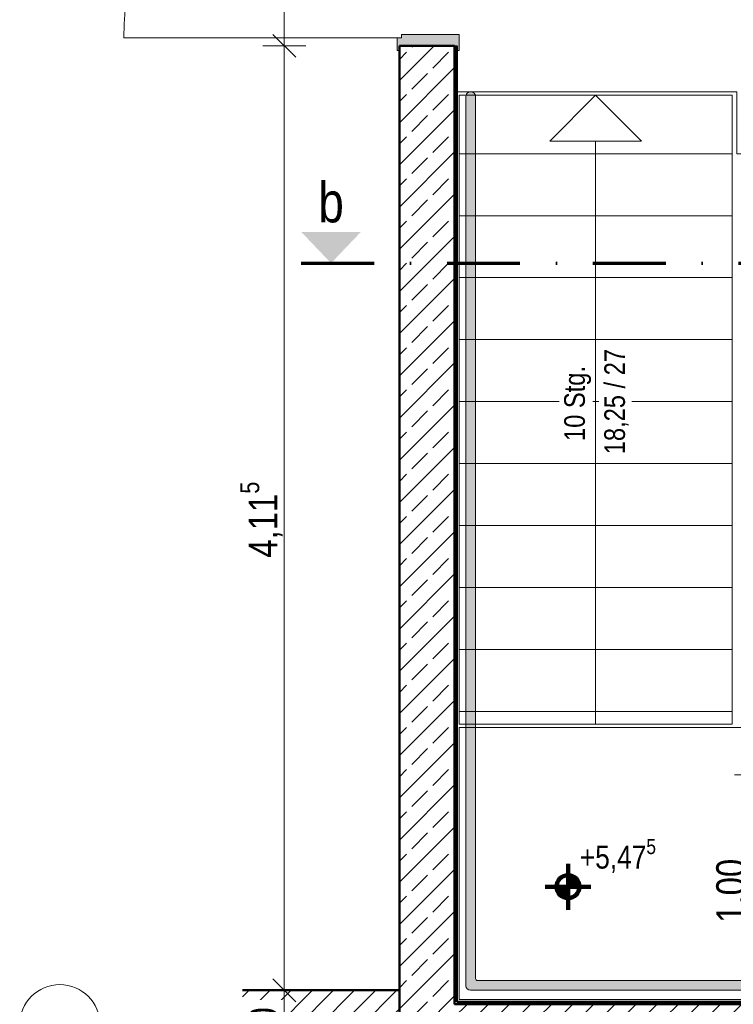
# Model space of a CAD drawing. Header units: metres. Extents: x -58265 to 688021, y -56222 to 35250.
# Tile 20 of 67: x 543921 to 547030, y -50624 to -46334. Entities that reach past the tile are written whole.
import ezdxf

# ---------------------------------------------------------------- set-up
doc = ezdxf.new("R2010")
doc.units = ezdxf.units.M
doc.header["$LTSCALE"] = 0.05
for name, pattern in [('Strichlinie_ eng', [46, 30, -16]), ('Strichpunktlinie_ lang', [12700, 6350, -3175, 0, -3175]), ('Wipeout_Contour', [20000, 0, -20000])]:
    doc.linetypes.add(name, pattern=pattern)
for name, color, linetype in [('A_1_Bauteilschraffuren', 7, 'Continuous'), ('A_1_Schraffuren', 7, 'Continuous'), ('A_1_Treppen', 7, 'Continuous'), ('A_1_Wände_Innen_Massiv', 7, 'Continuous'), ('A_4_Detail_Inhalt', 7, 'Continuous'), ('A_5_Detail_Bemaßung', 7, 'Continuous'), ('A_5_Detail_Inhalt', 7, 'Continuous')]:
    doc.layers.add(name, color=color, linetype=linetype)
doc.styles.add('ERSTELLTER_STIL_2', font='txt')
doc.dimstyles.new('ERSTELLTER_STIL__1', dxfattribs={"dimtxt": 125, "dimasz": 95, "dimexe": 0.18, "dimexo": 0.0625, "dimgap": 0, "dimtad": 1, "dimlfac": 0.001, "dimzin": 0, "dimdsep": 46, "dimtxsty": 'ERSTELLTER_STIL_2', "dimblk": 'ARROWHEAD_6', "dimblk1": 'ARROWHEAD_6', "dimblk2": 'ARROWHEAD_6', "dimcen": 0.09, "dimse1": 1, "dimse2": 1, "dimclrd": 7, "dimclre": 7, "dimclrt": 7, "dimazin": 0, "dimtfac": 1, "dimtdec": 4, "dimtmove": 2, "dimatfit": 3, "dimfxl": 1, "dimtolj": 1, "dimtzin": 0, "dimarcsym": 0})
doc.dimstyles.new('ERSTELLTER_STIL__2', dxfattribs={"dimtxt": 125, "dimasz": 95, "dimexe": 0.18, "dimexo": 0.0625, "dimgap": 0, "dimtad": 1, "dimlfac": 0.001, "dimzin": 0, "dimdsep": 46, "dimtxsty": 'ERSTELLTER_STIL_2', "dimblk": 'ARROWHEAD_6', "dimblk1": 'ARROWHEAD_6', "dimblk2": 'ARROWHEAD_6', "dimcen": 0.09, "dimse1": 1, "dimse2": 1, "dimclrd": 7, "dimclre": 7, "dimclrt": 7, "dimazin": 0, "dimtfac": 1, "dimtdec": 4, "dimtmove": 0, "dimatfit": 3, "dimfxl": 1, "dimtolj": 1, "dimtzin": 0, "dimarcsym": 0})
pattern_1 = [(0, (521223.22, -54588.84), (0, 86.60254), [0, -50]), (0, (521248.22, -54545.54), (0, 86.60254), [0, -50])]

# ---------------------------------------------------------------- blocks, each defined once
blk = doc.blocks.new('*D34', base_point=(521223.2, -54588.8))
at = {"layer": 'A_5_Detail_Bemaßung', "color": 7, "linetype": 'Continuous', "lineweight": 15}
for p, q in [((545024.1, -50513.3), (545124.1, -50613.3)), ((545167.9, -50563.3), (544980.4, -50563.3)), ((545074.1, -50863.3), (545074.1, -50563.3)), ((545024.1, -50813.3), (545124.1, -50913.3)), ((545167.9, -50863.3), (544980.4, -50863.3)), ((545074.1, -50938.3), (545074.1, -50863.3))]:
    blk.add_line(p, q, dxfattribs=at)
at = {"color": 254, "linetype": 'Wipeout_Contour', "lineweight": 0, "ltscale": 2189354.312676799}
blk.add_wipeout([(545071.6, -50821.3), (545071.6, -50605.3), (544896.6, -50605.3), (544896.6, -50821.3)], dxfattribs=at).dxf.layer = 'A_1_Schraffuren'
at = {"layer": 'A_5_Detail_Bemaßung', "color": 7, "lineweight": 15, "insert": (545046.6, -50796.3), "char_height": 125, "attachment_point": 7, "rotation": 90, "style": 'ERSTELLTER_STIL_2'}
blk.add_mtext('\\A1;{\\pql;\\fSwis721 Cn BT|b0|i0|c0|p0;\\W1.000000;30}', dxfattribs=at)
blk = doc.blocks.new('ARROWHEAD_6')
at = {"color": 0, "linetype": 'Continuous', "lineweight": 0}
for p, q in [((-0.5, -0.5), (0.5, 0.5)), ((0, 0), (-1, 0))]:
    blk.add_line(p, q, dxfattribs=at)
blk = doc.blocks.new('*D35', base_point=(521223.2, -54588.8))
at = {"layer": 'A_5_Detail_Bemaßung', "color": 7, "linetype": 'Continuous', "lineweight": 15}
for p, q in [((545024.1, -46398.3), (545124.1, -46498.3)), ((545167.9, -46448.3), (544980.4, -46448.3)), ((545074.1, -50563.3), (545074.1, -46448.3)), ((545024.1, -50513.3), (545124.1, -50613.3)), ((545167.9, -50563.3), (544980.4, -50563.3))]:
    blk.add_line(p, q, dxfattribs=at)
at = {"color": 254, "linetype": 'Wipeout_Contour', "lineweight": 0, "ltscale": 2188563.951658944}
blk.add_wipeout([(545070.4, -48699.8), (545070.4, -48311.8), (544902.9, -48311.8), (544902.9, -48699.8)], dxfattribs=at).dxf.layer = 'A_1_Schraffuren'
at = {"layer": 'A_5_Detail_Bemaßung', "color": 7, "lineweight": 15, "insert": (545080.3, -48678.5), "char_height": 125, "attachment_point": 7, "rotation": 90, "style": 'ERSTELLTER_STIL_2'}
blk.add_mtext('\\A1;{\\pql;\\fSwis721 Cn BT|b0|i0|c0|p0;\\W1.000000;4,11\\fSwis721 Cn BT|b0|i0|c0|p0;\\W1.000000;\\A1{\\H.66x;\\S5^  ;}}', dxfattribs=at)
blk = doc.blocks.new('*D36', base_point=(521223.2, -54588.8))
at = {"layer": 'A_5_Detail_Bemaßung', "color": 7, "linetype": 'Continuous', "lineweight": 15}
for p, q in [((545024.1, -45138.3), (545124.1, -45238.3)), ((545167.9, -45188.3), (544980.4, -45188.3)), ((545074.1, -46448.3), (545074.1, -45188.3)), ((545024.1, -46398.3), (545124.1, -46498.3)), ((545167.9, -46448.3), (544980.4, -46448.3))]:
    blk.add_line(p, q, dxfattribs=at)
at = {"color": 254, "linetype": 'Wipeout_Contour', "lineweight": 0, "ltscale": 2187637.099870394}
blk.add_wipeout([(545070.4, -45984.9), (545070.4, -45651.7), (544902.9, -45651.7), (544902.9, -45984.9)], dxfattribs=at).dxf.layer = 'A_1_Schraffuren'
at = {"layer": 'A_5_Detail_Bemaßung', "color": 7, "lineweight": 15, "insert": (545049.1, -45963.6), "char_height": 125, "attachment_point": 7, "rotation": 90, "style": 'ERSTELLTER_STIL_2'}
blk.add_mtext('\\A1;{\\pql;\\fSwis721 Cn BT|b0|i0|c0|p0;\\W1.000000;1,26}', dxfattribs=at)
blk = doc.blocks.new('*D72', base_point=(521223.2, -54588.8))
at = {"layer": 'A_5_Detail_Bemaßung', "color": 7, "linetype": 'Continuous', "lineweight": 15}
for p, q in [((547179.1, -49674.3), (547079.1, -49574.3)), ((547129.1, -49624.3), (547129.1, -49549.3)), ((547222.9, -49624.3), (547035.4, -49624.3)), ((547129.1, -50623.3), (547129.1, -49624.3)), ((547079.1, -50573.3), (547179.1, -50673.3)), ((547222.9, -50623.3), (547035.4, -50623.3)), ((547129.1, -50698.3), (547129.1, -50623.3))]:
    blk.add_line(p, q, dxfattribs=at)
at = {"color": 254, "linetype": 'Wipeout_Contour', "lineweight": 0, "ltscale": 2197332.735022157}
blk.add_wipeout([(547125.4, -50290.4), (547125.4, -49957.2), (546957.9, -49957.2), (546957.9, -50290.4)], dxfattribs=at).dxf.layer = 'A_1_Schraffuren'
at = {"layer": 'A_5_Detail_Bemaßung', "color": 7, "lineweight": 15, "insert": (547104.1, -50269.1), "char_height": 125, "attachment_point": 7, "rotation": 90, "style": 'ERSTELLTER_STIL_2'}
blk.add_mtext('\\A1;{\\pql;\\fSwis721 Cn BT|b0|i0|c0|p0;\\W1.000000;1,00}', dxfattribs=at)

msp = doc.modelspace()

# ---------------------------------------------------------------- hatches: boundary and pattern name
at = {"layer": 'A_1_Bauteilschraffuren', "linetype": 'Continuous', "lineweight": 15}
msp.add_hatch(color=7, dxfattribs=at).paths.add_polyline_path([(545835.237, -46398.264), (545585.237, -46398.264), (545585.237, -46413.264), (545565.237, -46413.264), (545565.237, -46468.264), (545575.237, -46468.264), (545575.237, -46448.264), (545825.237, -46448.264), (545825.237, -46468.264), (545835.237, -46468.264)])
at = {"layer": 'A_1_Bauteilschraffuren', "linetype": 'Continuous', "lineweight": 13}
h = msp.add_hatch(dxfattribs=at)
h.set_pattern_fill('Verputz_0002', color=251, style=0, pattern_type=2)
h.set_pattern_definition(pattern_1)
h.paths.add_polyline_path([(545815.237, -46448.264), (545815.237, -50613.264), (545825.237, -50613.264), (545825.237, -46448.264)])
at = {"layer": 'A_1_Bauteilschraffuren', "linetype": 'Continuous', "lineweight": 15}
h = msp.add_hatch(dxfattribs=at)
h.set_pattern_fill('MW_Kalksandstein_0002', color=253, style=0, pattern_type=2)
h.set_pattern_definition([(45, (521223.223, -54588.84), (-45.96194, 45.96194), [])])
h.paths.add_polyline_path([(544891.363, -50863.264), (545575.237, -50863.264), (545575.237, -50563.264), (544891.363, -50563.264)])
at = {"layer": 'A_1_Bauteilschraffuren', "linetype": 'Continuous', "lineweight": 13}
h = msp.add_hatch(dxfattribs=at)
h.set_pattern_fill('Verputz_0002', color=251, style=0, pattern_type=2)
h.set_pattern_definition(pattern_1)
h.paths.add_polyline_path([(545815.237, -50613.264), (545815.237, -50623.264), (545825.237, -50623.264), (545825.237, -50613.264)])
h = msp.add_hatch(dxfattribs=at)
h.set_pattern_fill('Verputz_0002', color=251, style=0, pattern_type=2)
h.set_pattern_definition(pattern_1)
h.paths.add_polyline_path([(547800.237, -50613.264), (545825.237, -50613.264), (545825.237, -50623.264), (547800.237, -50623.264)])
at = {"layer": 'A_1_Schraffuren', "linetype": 'Continuous', "lineweight": 15}
msp.add_hatch(color=7, dxfattribs=at).paths.add_polyline_path([(545277.754, -47395.288), (545407.612, -47259.145), (545147.896, -47259.145)])
at = {"layer": 'A_1_Schraffuren', "linetype": 'Continuous', "lineweight": 100}
for points in [[(546310.211, -50112.064), (546360.211, -50112.064), (546356.405, -50092.93), (546345.566, -50076.709), (546329.345, -50065.87), (546310.211, -50062.064)], [(546310.211, -50112.064), (546260.211, -50112.064), (546264.017, -50131.198), (546274.855, -50147.419), (546291.077, -50158.258), (546310.211, -50162.064)]]:
    msp.add_hatch(color=7, dxfattribs=at).paths.add_polyline_path(points)

# ---------------------------------------------------------------- linework, layer by layer
at = {"layer": 'A_1_Treppen', "color": 7, "linetype": 'Strichlinie_ eng', "lineweight": 13, "ltscale": 0.5}
for p, q in [((545825.237, -46663.264), (545825.237, -46933.264)), ((545825.237, -46933.264), (545825.237, -47203.264)), ((545825.237, -47203.264), (545825.237, -47473.264)), ((545825.237, -47473.264), (545825.237, -47743.264)), ((545825.237, -47743.264), (545825.237, -48013.264)), ((545825.237, -48013.264), (545825.237, -48283.264)), ((545825.237, -48283.264), (545825.237, -48553.264)), ((545825.237, -48553.264), (545825.237, -48823.264)), ((545825.237, -48823.264), (545825.237, -49093.264)), ((545825.237, -49093.264), (545825.237, -49363.264)), ((545825.237, -49363.264), (545825.237, -50613.264)), ((545825.237, -50613.264), (548425.237, -50613.264))]:
    msp.add_line(p, q, dxfattribs=at)
at = {"layer": 'A_1_Treppen', "color": 7, "linetype": 'Continuous', "lineweight": 13}
for points in [[(547025.237, -46918.362), (545835.237, -46918.362)], [(547025.237, -47188.362), (545835.237, -47188.362)], [(547025.237, -47458.362), (545835.237, -47458.362)], [(547025.237, -47728.362), (545835.237, -47728.362)], [(547025.237, -47998.362), (545835.237, -47998.362)], [(547025.237, -48268.362), (545835.237, -48268.362)], [(547025.237, -48538.362), (545835.237, -48538.362)], [(547025.237, -48808.362), (545835.237, -48808.362)], [(547025.237, -49078.362), (545835.237, -49078.362)], [(547025.237, -49348.362), (545835.237, -49348.362)]]:
    msp.add_lwpolyline(points, dxfattribs=at)
msp.add_lwpolyline([(545835.237, -50603.264), (548415.237, -50603.264), (548415.237, -49718.264), (547205.237, -49718.264), (547205.237, -49418.362), (545835.237, -49418.362)], close=True, dxfattribs=at)
at = {"layer": 'A_1_Wände_Innen_Massiv', "color": 7, "linetype": 'Continuous', "lineweight": 15}
for p, q in [((545565.237, -46413.264), (544375.237, -46413.264)), ((545585.237, -46413.264), (545565.237, -46413.264)), ((545565.237, -46413.264), (545565.237, -46468.264)), ((545835.237, -46398.264), (545585.237, -46398.264)), ((545585.237, -46398.264), (545585.237, -46413.264)), ((545835.237, -46468.264), (545835.237, -46398.264)), ((545575.237, -46468.264), (545575.237, -46448.264)), ((545575.237, -46448.264), (545815.237, -46448.264)), ((545815.237, -46448.264), (545825.237, -46448.264)), ((545815.237, -46448.264), (545825.237, -46448.264)), ((545825.237, -46448.264), (545825.237, -46468.264)), ((545565.237, -46468.264), (545575.237, -46468.264)), ((545825.237, -46468.264), (545835.237, -46468.264))]:
    msp.add_line(p, q, dxfattribs=at)
at = {"layer": 'A_1_Wände_Innen_Massiv', "color": 7, "linetype": 'Continuous', "lineweight": 50}
for p, q in [((545575.237, -46448.264), (545815.237, -46448.264)), ((545815.237, -50623.264), (545815.237, -46448.264)), ((545575.237, -50563.264), (545575.237, -50863.264)), ((545575.237, -50563.264), (545575.237, -50863.264)), ((545825.237, -50623.264), (545815.237, -50623.264)), ((545825.237, -50623.264), (545815.237, -50623.264)), ((547800.237, -50623.264), (545825.237, -50623.264))]:
    msp.add_line(p, q, dxfattribs=at)
at = {"layer": 'A_1_Wände_Innen_Massiv', "color": 150, "linetype": 'Continuous', "lineweight": 18}
for p, q in [((545575.237, -46448.264), (545825.237, -46448.264)), ((545575.237, -46448.264), (545815.237, -46448.264)), ((545815.237, -46448.264), (545825.237, -46448.264))]:
    msp.add_line(p, q, dxfattribs=at)
at = {"layer": 'A_1_Wände_Innen_Massiv', "color": 7, "linetype": 'Continuous', "lineweight": 50}
for points in [[(545825.237, -50613.264), (545825.237, -46448.264)], [(545575.237, -50563.264), (544891.363, -50563.264)], [(547800.237, -50613.264), (545825.237, -50613.264)]]:
    msp.add_lwpolyline(points, dxfattribs=at)
at = {"layer": 'A_1_Wände_Innen_Massiv', "color": 7, "linetype": 'Continuous', "lineweight": 15}
msp.add_arc((545565.237, -46413.264), 1190, 90, 180, dxfattribs=at)
at = {"layer": 'A_5_Detail_Bemaßung', "color": 7, "linetype": 'Continuous', "lineweight": 100}
for p, q in [((546310.211, -50212.064), (546310.211, -50012.064)), ((546210.211, -50112.064), (546410.211, -50112.064))]:
    msp.add_line(p, q, dxfattribs=at)
msp.add_circle((546310.211, -50112.064), 50, dxfattribs=at)
at = {"layer": 'A_5_Detail_Inhalt', "color": 7, "linetype": 'Continuous', "lineweight": 15}
msp.add_circle((544096.121, -50713.264), 175, dxfattribs=at)

# ---------------------------------------------------------------- wipeouts: each hides what was drawn before it
at = {"color": 254, "linetype": 'Wipeout_Contour', "lineweight": 0, "ltscale": 1645291.352708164}
msp.add_wipeout([(546430.237, -46663.362), (546230.237, -46863.362), (546630.237, -46863.362)], dxfattribs=at).dxf.layer = 'A_1_Schraffuren'

# ---------------------------------------------------------------- next in the draw order: hatches: boundary and pattern name
at = {"layer": 'A_1_Bauteilschraffuren', "linetype": 'Continuous', "lineweight": 15}
h = msp.add_hatch(dxfattribs=at)
h.set_pattern_fill('Beton__Stahlbeton_0002', color=253, style=0, pattern_type=2)
h.set_pattern_definition([(45, (521223.22, -54588.84), (-91.9239, 91.9239), []), (45, (521177.26, -54542.88), (-91.9239, 91.9239), [97.5, -32.5])])
h.paths.add_polyline_path([(545575.237, -46448.264), (545575.237, -50863.264), (548675.237, -50863.264), (548675.237, -50623.264), (545815.237, -50623.264), (545815.237, -46448.264)])
at = {"layer": 'A_1_Schraffuren', "linetype": 'Continuous', "lineweight": 18}
msp.add_hatch(color=8, dxfattribs=at).paths.add_polyline_path([(548343.237, -50511.264, -0.41421356), (548333.237, -50521.264), (545917.237, -50521.264, -0.41421356), (545907.237, -50511.264), (545907.237, -46669.264, 1), (545865.237, -46669.264), (545865.237, -50543.264, 0.41421356), (545885.237, -50563.264), (548365.237, -50563.264, 0.41421356), (548385.237, -50543.264), (548385.237, -48323.631), (548343.237, -48332.126)])

# ---------------------------------------------------------------- next in the draw order: linework, layer by layer
at = {"layer": 'A_1_Treppen', "color": 7, "linetype": 'Continuous', "lineweight": 13}
msp.add_line((546430.237, -46863.362), (546430.237, -49403.362), dxfattribs=at)
at = {"layer": 'A_1_Treppen', "color": 7, "linetype": 'Continuous', "lineweight": 15}
msp.add_lwpolyline([(548425.237, -46918.362), (547045.237, -46918.362), (547045.237, -46648.264), (545825.237, -46648.264)], dxfattribs=at)
at = {"layer": 'A_1_Treppen', "color": 7, "linetype": 'Continuous', "lineweight": 13}
for points in [[(545835.237, -46663.362), (547025.237, -46663.362), (547025.237, -49403.362), (545835.237, -49403.362)], [(546430.237, -46663.362), (546230.237, -46863.362), (546630.237, -46863.362)]]:
    msp.add_lwpolyline(points, close=True, dxfattribs=at)
at = {"layer": 'A_4_Detail_Inhalt', "color": 7, "linetype": 'Continuous', "lineweight": 15, "flags": 128}
msp.add_lwpolyline([(548385.237, -48323.631), (548385.237, -50543.264, -0.41421356), (548365.237, -50563.264), (545885.237, -50563.264, -0.41421356), (545865.237, -50543.264), (545865.237, -46669.264, -1.00000029), (545907.237, -46669.264), (545907.237, -50511.264, 0.41421356), (545917.237, -50521.264), (548333.237, -50521.264, 0.41421356), (548343.237, -50511.264), (548343.237, -48332.126)], format="xyb", close=True, dxfattribs=at)

# ---------------------------------------------------------------- next in the draw order: dimensions: what is measured, and where the dimension line sits
at = {"layer": 'A_5_Detail_Bemaßung', "color": 7, "linetype": 'Continuous', "lineweight": 15}
dim = msp.add_linear_dim(base=(545074.118, -50563.264), p1=(545441.066, -50863.264), p2=(545450.461, -50563.264), angle=90, dimstyle='ERSTELLTER_STIL__1', dxfattribs=at)
dim.commit()
dim.dimension.update_dxf_attribs({"geometry": '*D34', "text_midpoint": (544984.103, -50701.144), "dimtype": 160, "text_rotation": 90})

# ---------------------------------------------------------------- next in the draw order: dimensions: what is measured, and where the dimension line sits
for base, p1, p2, picture, middle in [((545074.11827, -46448.26412), (545450.46094, -50563.26413), (545575.23726, -46448.26412), '*D35', (544986.61827, -48348.395)), ((547129.114, -49624.264), (547180.472, -50623.264), (547143.597, -49624.264), '*D72', (547041.614, -50107.287))]:
    dim = msp.add_linear_dim(base=base, p1=p1, p2=p2, angle=90, dimstyle='ERSTELLTER_STIL__2', dxfattribs=at)
    dim.commit()
    dim.dimension.update_dxf_attribs({"geometry": picture, "text_midpoint": middle, "dimtype": 160, "text_rotation": 90})

# ---------------------------------------------------------------- next in the draw order: wipeouts: each hides what was drawn before it
at = {"color": 254, "linetype": 'Wipeout_Contour', "lineweight": 0, "ltscale": 2195345.701617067}
msp.add_wipeout([(546340.145, -50058.662), (546770.45, -50058.662), (546770.45, -49915.805), (546340.145, -49915.805)], dxfattribs=at).dxf.layer = 'A_1_Schraffuren'
at = {"color": 7, "linetype": 'Wipeout_Contour', "lineweight": 20, "ltscale": 2193799.974361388}
msp.add_wipeout([(546272.962, -48171.748), (546272.962, -47841.455), (546416.81, -47841.455), (546416.81, -48171.748)], dxfattribs=at).dxf.layer = 'A_1_Treppen'

# ---------------------------------------------------------------- next in the draw order: linework, layer by layer
at = {"layer": 'A_4_Detail_Inhalt', "color": 7, "linetype": 'Strichpunktlinie_ lang', "lineweight": 70}
msp.add_line((545147.896, -47395.288), (549204.134, -47395.288), dxfattribs=at)

# ---------------------------------------------------------------- next in the draw order: texts
at = {"layer": 'A_1_Treppen', "color": 7, "linetype": 'Continuous', "lineweight": 20, "insert": (546410.755, -48006.602), "char_height": 90, "attachment_point": 8, "rotation": 90, "style": 'ERSTELLTER_STIL_2'}
msp.add_mtext('\\A1;{\\pqc;\\pt400;\\fSwis721 Cn BT|b0|i0|c0|p0;\\W1.000000;1\\fSwis721 Cn BT|b0|i0|c0|p0;\\W1.000000;0 Stg.}', dxfattribs=at)
at = {"layer": 'A_4_Detail_Inhalt', "color": 7, "linetype": 'Continuous', "lineweight": 100, "insert": (545277.754, -47131.187), "char_height": 175, "attachment_point": 5, "rotation": 360, "style": 'ERSTELLTER_STIL_2'}
msp.add_mtext('\\A1;{\\pqc;\\fSwis721 Cn BT|b0|i0|c0|p0;\\W1.000000;b}', dxfattribs=at)
at = {"layer": 'A_5_Detail_Bemaßung', "color": 7, "lineweight": 15, "insert": (546361.573, -50062.199), "char_height": 100, "attachment_point": 7, "style": 'ERSTELLTER_STIL_2'}
msp.add_mtext('\\A1;{\\pql;\\fSwis721 Cn BT|b0|i0|c0|p0;\\W1.000000;+5,47\\fSwis721 Cn BT|b0|i0|c0|p0;\\W1.000000;\\A1{\\H.66x;\\S5^  ;}}', dxfattribs=at)

# ---------------------------------------------------------------- next in the draw order: dimensions: what is measured, and where the dimension line sits
at = {"layer": 'A_5_Detail_Bemaßung', "color": 7, "linetype": 'Continuous', "lineweight": 15}
dim = msp.add_linear_dim(base=(545074.118, -45188.264), p1=(545575.237, -46448.264), p2=(545575.237, -45188.264), angle=90, dimstyle='ERSTELLTER_STIL__2', dxfattribs=at)
dim.commit()
dim.dimension.update_dxf_attribs({"geometry": '*D36', "text_midpoint": (544986.618, -45801.787), "dimtype": 160, "text_rotation": 90})

# ---------------------------------------------------------------- next in the draw order: linework, layer by layer
at = {"layer": 'A_1_Wände_Innen_Massiv', "color": 7, "linetype": 'Continuous', "lineweight": 50}
msp.add_lwpolyline([(545575.237, -46448.264), (545575.237, -50563.264)], dxfattribs=at)

# ---------------------------------------------------------------- next in the draw order: wipeouts: each hides what was drawn before it
at = {"color": 7, "linetype": 'Wipeout_Contour', "lineweight": 20, "ltscale": 2194482.330888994}
msp.add_wipeout([(546445.578, -48239.213), (546445.578, -47757.511), (546588.078, -47757.511), (546588.078, -48239.213)], dxfattribs=at).dxf.layer = 'A_1_Treppen'

# ---------------------------------------------------------------- next in the draw order: texts
at = {"layer": 'A_1_Treppen', "color": 7, "linetype": 'Continuous', "lineweight": 20, "insert": (546468.176, -47998.362), "char_height": 90, "attachment_point": 2, "rotation": 90, "style": 'ERSTELLTER_STIL_2'}
msp.add_mtext('\\A1;{\\pqc;\\pt400;\\fSwis721 Cn BT|b0|i0|c0|p0;\\W1.000000;18\\fSwis721 Cn BT|b0|i0|c0|p0;\\W1.000000;,25\\fSwis721 Cn BT|b0|i0|c0|p0;\\W1.000000; / 27}', dxfattribs=at)

doc.saveas('drawing.dxf')
